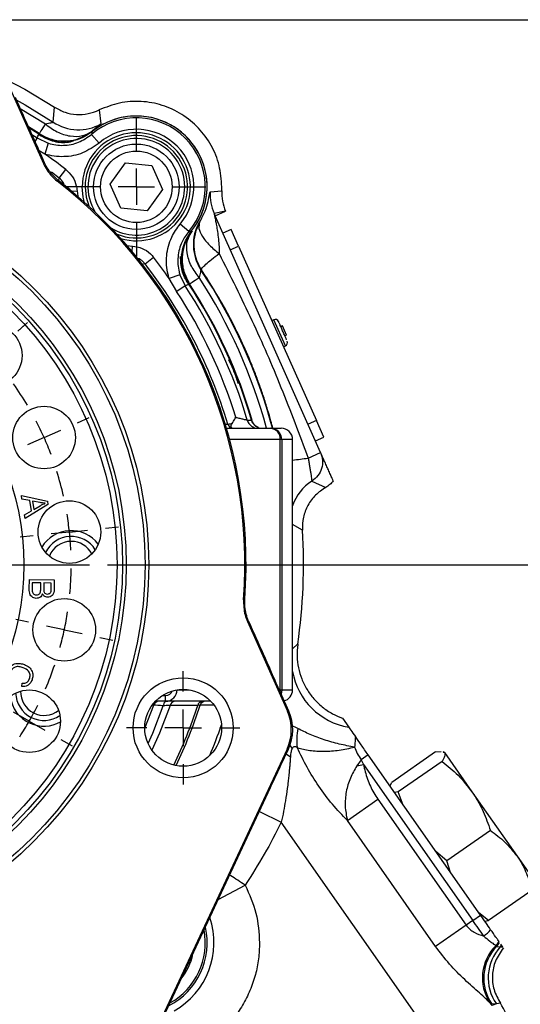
# Model space of a CAD drawing. Header units: inches. Extents: x 0.4 to 16.6, y 0.2 to 10.8.
# Tile 7 of 18: x 4.7 to 6.1, y 5.3 to 8. Entities that reach past the tile are written whole.
import ezdxf

# ---------------------------------------------------------------- set-up
doc = ezdxf.new("R2010")
doc.units = ezdxf.units.IN
doc.header["$MEASUREMENT"] = 0
doc.layers.add('SLD-0', color=7, linetype='Continuous', lineweight=25)
doc.styles.add('SLDTEXTSTYLE0', font='TXT', dxfattribs={"width": 0.75})
doc.dimstyles.new('SLDDIMSTYLE0', dxfattribs={"dimtxt": 0.145833, "dimasz": 0.13, "dimexe": 0, "dimexo": 0.0625, "dimgap": 0.036458, "dimtad": 0, "dimtih": 1, "dimtoh": 1, "dimdec": 1, "dimlfac": 2, "dimrnd": 1e-09, "dimzin": 12, "dimdsep": 46, "dimtxsty": 'SLDTEXTSTYLE0', "dimsah": 1, "dimcen": 0.09, "dimadec": 0, "dimazin": 3, "dimtfac": 1, "dimtdec": 1, "dimtofl": 0, "dimtmove": 0, "dimatfit": 3, "dimfxl": 0, "dimfrac": 2, "dimtolj": 1, "dimtzin": 12, "dimarcsym": 0})
doc.dimstyles.new('SLDDIMSTYLE1', dxfattribs={"dimtxt": 0.145833, "dimasz": 0.13, "dimexe": 0, "dimexo": 0.0625, "dimgap": 0.036458, "dimtad": 0, "dimtih": 1, "dimtoh": 1, "dimdec": 1, "dimlfac": 2, "dimrnd": 1e-09, "dimzin": 4, "dimdsep": 46, "dimtxsty": 'SLDTEXTSTYLE0', "dimsah": 1, "dimcen": 0.09, "dimadec": 0, "dimazin": 1, "dimtfac": 1, "dimtdec": 1, "dimtmove": 0, "dimatfit": 0, "dimfxl": 0, "dimfrac": 2, "dimtolj": 1, "dimtzin": 12, "dimarcsym": 0})

# ---------------------------------------------------------------- blocks, each defined once
blk = doc.blocks.new('_D')
at = {"layer": 'SLD-0', "color": 7}
for p, q in [((4.0799, 8.0255), (7.4722, 8.0255)), ((7.3472, 8.0255), (7.3472, 6.3613)), ((7.1856, 6.1), (7.1412, 6.1)), ((7.1412, 6.1), (7.1412, 5.8683)), ((7.5089, 6.1), (7.5532, 6.1)), ((7.5532, 6.1), (7.5532, 5.8683)), ((7.1412, 5.8683), (7.1856, 5.8683)), ((7.5532, 5.8683), (7.5089, 5.8683)), ((7.3472, 4.3571), (7.3472, 5.8388)), ((6.2698, 4.3571), (7.4722, 4.3571))]:
    blk.add_line(p, q, dxfattribs=at)
for points in [[(7.3472, 8.0255), (7.3272, 7.8955), (7.3672, 7.8955)], [(7.3472, 4.3571), (7.3672, 4.4871), (7.3272, 4.4871)]]:
    blk.add_solid(points, dxfattribs=at)
at = {"layer": 'SLD-0', "color": 7, "char_height": 0.14583, "attachment_point": 1, "style": 'SLDTEXTSTYLE0'}
for s, insert in [('7.3', (7.2126, 6.3176)), ('186', (7.1856, 6.0563))]:
    blk.add_mtext(s, dxfattribs=dict(at, insert=insert))
blk = doc.blocks.new('_D_3')
at = {"layer": 'SLD-0', "color": 7}
for p, q in [((4.9893, 6.528), (6.9159, 6.528)), ((6.7909, 6.528), (6.7909, 5.6245)), ((6.6292, 5.3632), (6.5849, 5.3632)), ((6.5849, 5.3632), (6.5849, 5.1315)), ((6.9525, 5.3632), (6.9968, 5.3632)), ((6.9968, 5.3632), (6.9968, 5.1315)), ((6.5849, 5.1315), (6.6292, 5.1315)), ((6.9968, 5.1315), (6.9525, 5.1315)), ((6.7909, 4.3571), (6.7909, 5.1019)), ((6.2698, 4.3571), (6.9159, 4.3571))]:
    blk.add_line(p, q, dxfattribs=at)
for points in [[(6.7909, 6.528), (6.7709, 6.398), (6.8109, 6.398)], [(6.7909, 4.3571), (6.8109, 4.4871), (6.7709, 4.4871)]]:
    blk.add_solid(points, dxfattribs=at)
at = {"layer": 'SLD-0', "color": 7, "char_height": 0.14583, "attachment_point": 1, "style": 'SLDTEXTSTYLE0'}
for s, insert in [('4.3', (6.6562, 5.5808)), ('110', (6.6292, 5.3195))]:
    blk.add_mtext(s, dxfattribs=dict(at, insert=insert))
blk = doc.blocks.new('_D_4')
at = {"layer": 'SLD-0', "color": 7}
for p, q in [((4.0299, 5.5686), (4.0299, 3.8371)), ((4.5142, 4.4219), (4.5142, 3.8371)), ((4.0299, 3.9621), (3.7799, 3.9621)), ((4.1485, 3.9621), (4.1041, 3.9621)), ((4.1041, 3.9621), (4.1041, 3.7304)), ((4.364, 3.9621), (4.4084, 3.9621)), ((4.4084, 3.9621), (4.4084, 3.7304)), ((4.5142, 3.9621), (4.7642, 3.9621)), ((4.1041, 3.7304), (4.1485, 3.7304)), ((4.4084, 3.7304), (4.364, 3.7304))]:
    blk.add_line(p, q, dxfattribs=at)
for points in [[(4.0299, 3.9621), (3.8999, 3.9821), (3.8999, 3.9421)], [(4.5142, 3.9621), (4.6442, 3.9421), (4.6442, 3.9821)]]:
    blk.add_solid(points, dxfattribs=at)
at = {"layer": 'SLD-0', "color": 7, "char_height": 0.14583, "attachment_point": 1, "style": 'SLDTEXTSTYLE0'}
for s, insert in [('1.0', (4.1216, 4.1796)), ('25', (4.1485, 3.9184))]:
    blk.add_mtext(s, dxfattribs=dict(at, insert=insert))
blk = doc.blocks.new('SW_CENTERMARKSYMBOL_0')
at = {"layer": 'SLD-0', "color": 0}
for p, q in [((0, 0.1), (0, 0.190625)), ((0, 0), (0, 0.05)), ((-0.1, 0), (-0.190625, 0)), ((0, 0), (-0.05, 0)), ((0, 0), (0, -0.05)), ((0, 0), (0.05, 0)), ((0.1, 0), (0.190625, 0)), ((0, -0.1), (0, -0.190625))]:
    blk.add_line(p, q, dxfattribs=at)
blk = doc.blocks.new('SW_CENTERMARKSYMBOL_8')
at = {"layer": 'SLD-0', "color": 0}
for p, q in [((0, 0.1), (0, 0.190625)), ((0, 0), (0, 0.05)), ((-0.1, 0), (-0.190625, 0)), ((0, 0), (-0.05, 0)), ((0, 0), (0, -0.05)), ((0, 0), (0.05, 0)), ((0.1, 0), (0.190625, 0)), ((0, -0.1), (0, -0.190625))]:
    blk.add_line(p, q, dxfattribs=at)
blk = doc.blocks.new('SW_CENTERMARKSYMBOL_17')
at = {"layer": 'SLD-0', "color": 0}
for p, q in [((0, 0.1), (0, 0.155475)), ((0, 0), (0, 0.05)), ((-0.1, 0), (-0.155475, 0)), ((0, 0), (-0.05, 0)), ((0, 0), (0, -0.05)), ((0, 0), (0.05, 0)), ((0.1, 0), (0.155475, 0)), ((0, -0.1), (0, -0.155475))]:
    blk.add_line(p, q, dxfattribs=at)
blk = doc.blocks.new('SW_CENTERMARKSYMBOL_18')
at = {"layer": 'SLD-0', "color": 0}
for p, q in [((0, 0.1), (0, 0.155475)), ((0, 0), (0, 0.05)), ((-0.1, 0), (-0.155475, 0)), ((0, 0), (-0.05, 0)), ((0, 0), (0, -0.05)), ((0, 0), (0.05, 0)), ((0.1, 0), (0.155475, 0)), ((0, -0.1), (0, -0.155475))]:
    blk.add_line(p, q, dxfattribs=at)
blk = doc.blocks.new('SW_CENTERMARKSYMBOL_24')
at = {"layer": 'SLD-0', "color": 0}
for p, q in [((0.3634, -0.1431), (0.3901, -0.1191)), ((0.3634, -0.1431), (0.3843, -0.1243)), ((0.5269, -0.3949), (0.5597, -0.3802)), ((0.4355, -0.4355), (0.4812, -0.4152)), ((0.4355, -0.4355), (0.3899, -0.4559)), ((0.5051, -0.6952), (0.4554, -0.7005)), ((0.5051, -0.6952), (0.5549, -0.69)), ((0.6046, -0.6848), (0.6403, -0.681)), ((0.4057, -0.7057), (0.3699, -0.7095)), ((-0.2495, -0.7851), (0.5598, -0.7851)), ((0.3932, -0.943), (0.3581, -0.9355)), ((0.4911, -0.9638), (0.4421, -0.9534)), ((0.4911, -0.9638), (0.54, -0.9741)), ((0.5889, -0.9845), (0.624, -0.992)), ((0.3947, -1.2148), (0.3514, -1.1898)), ((0.3947, -1.2148), (0.438, -1.2398)), ((0.4813, -1.2648), (0.5124, -1.2827))]:
    blk.add_line(p, q, dxfattribs=at)
for start, end in [(30.6671, 35.3329), (24, 27.3336), (20.6664, 24), (12.6671, 17.3329), (6, 9.3336), (2.6664, 6), (354.6671, 359.3329), (348, 351.3336), (344.6664, 348), (336.6671, 341.3329), (330, 333.3336), (326.6664, 330)]:
    blk.add_arc((-0.3495, -0.7851), 0.8594, start, end, dxfattribs=at)
blk = doc.blocks.new('SW_CENTERMARKSYMBOL_25')
at = {"layer": 'SLD-0', "color": 0}
for p, q in [((0, 0.1), (0, 0.190625)), ((0, 0), (0, 0.05)), ((-0.1, 0), (-0.190625, 0)), ((0, 0), (-0.05, 0)), ((0, 0), (0, -0.05)), ((0, 0), (0.05, 0)), ((0.1, 0), (0.190625, 0)), ((0, -0.1), (0, -0.190625))]:
    blk.add_line(p, q, dxfattribs=at)

msp = doc.modelspace()

# ---------------------------------------------------------------- linework, layer by layer
at = {"color": 7, "linetype": 'Continuous', "lineweight": 25}
for p, q in [((4.7032, 7.8772), (4.813, 7.6306)), ((4.8402, 7.7439), (4.8437, 7.7851)), ((4.9662, 7.7776), (4.971, 7.7391)), ((4.8008, 7.711), (4.7731, 7.7286)), ((4.8027, 7.7081), (4.8015, 7.7125)), ((4.9457, 7.7104), (4.9659, 7.6866)), ((4.7962, 7.7006), (4.8264, 7.6862)), ((4.8264, 7.6862), (4.8169, 7.6565)), ((4.9966, 7.574), (5.039, 7.6324)), ((5.039, 7.6324), (5.1108, 7.6249)), ((4.8565, 7.5905), (4.8747, 7.6139)), ((5.1108, 7.6249), (5.1402, 7.559)), ((4.8531, 7.585), (4.8425, 7.5943)), ((4.8531, 7.585), (4.8504, 7.5828)), ((5.0261, 7.5081), (4.9966, 7.574)), ((5.1402, 7.559), (5.0979, 7.5006)), ((5.2714, 7.5527), (5.3027, 7.5557)), ((5.3027, 7.5557), (5.303, 7.5666)), ((5.0979, 7.5006), (5.0261, 7.5081)), ((5.3134, 7.4991), (5.2819, 7.4933)), ((5.2819, 7.4933), (5.285, 7.4864)), ((5.285, 7.4864), (5.3134, 7.4991)), ((5.241, 7.4691), (5.2421, 7.4689)), ((5.5744, 6.8365), (5.285, 7.4864)), ((5.2123, 7.4437), (5.1885, 7.464)), ((5.3288, 7.4493), (5.306, 7.4392)), ((5.3492, 7.4037), (5.3288, 7.4493)), ((5.1927, 7.3797), (5.195, 7.388)), ((5.3263, 7.3935), (5.3492, 7.4037)), ((5.3492, 7.4037), (5.5627, 6.9241)), ((5.0924, 7.3546), (5.1158, 7.3728)), ((5.1927, 7.3667), (5.1923, 7.3678)), ((5.1926, 7.3691), (5.1926, 7.3716)), ((5.1927, 7.3667), (5.1926, 7.3691)), ((5.247, 7.3384), (5.2458, 7.3383)), ((5.1881, 7.3244), (5.1584, 7.3149)), ((5.1791, 7.2789), (5.1584, 7.3149)), ((5.1881, 7.3244), (5.2025, 7.2942)), ((5.2025, 7.2942), (5.1791, 7.2789)), ((5.2145, 7.2996), (5.21, 7.3008)), ((5.4455, 7.2014), (5.4403, 7.199)), ((5.4697, 7.1841), (5.4651, 7.182)), ((5.4809, 7.159), (5.4697, 7.1841)), ((5.4763, 7.1569), (5.4809, 7.159)), ((5.4723, 7.1271), (5.4776, 7.1294)), ((5.3847, 6.9255), (5.3848, 6.9255)), ((5.3161, 6.903), (5.4365, 6.903)), ((5.4365, 6.903), (5.4661, 6.903)), ((5.5627, 6.9241), (5.5399, 6.9139)), ((5.5831, 6.8784), (5.5627, 6.9241)), ((5.4635, 6.1843), (5.4635, 6.8718)), ((5.4678, 6.8718), (5.4635, 6.8718)), ((5.4678, 6.8718), (5.4678, 6.1843)), ((5.4973, 6.8718), (5.4678, 6.8718)), ((5.4973, 6.5896), (5.4973, 6.8718)), ((5.4974, 6.5896), (5.4974, 6.8718)), ((5.5602, 6.8682), (5.5831, 6.8784)), ((5.5401, 6.8212), (5.5744, 6.8365)), ((5.5503, 6.758), (5.5886, 6.7406)), ((4.7528, 6.7181), (4.8241, 6.7029)), ((4.7543, 6.7087), (4.7528, 6.7181)), ((4.7758, 6.7045), (4.7543, 6.7087)), ((4.8257, 6.6934), (4.7628, 6.6552)), ((4.7803, 6.6764), (4.7758, 6.7045)), ((4.7835, 6.7031), (4.7871, 6.6803)), ((4.8044, 6.6988), (4.7835, 6.7031)), ((4.7871, 6.6803), (4.8046, 6.6903)), ((4.8241, 6.7029), (4.8257, 6.6934)), ((4.7612, 6.6653), (4.7803, 6.6764)), ((4.7628, 6.6552), (4.7612, 6.6653)), ((5.4973, 6.5896), (5.4974, 6.5896)), ((4.7743, 6.4617), (4.7748, 6.4878)), ((4.7748, 6.4878), (4.8431, 6.4866)), ((4.7827, 6.4786), (4.7824, 6.4616)), ((4.8062, 6.4782), (4.7827, 6.4786)), ((4.8059, 6.4624), (4.8062, 6.4782)), ((4.8143, 6.478), (4.814, 6.4633)), ((4.8349, 6.4777), (4.8143, 6.478)), ((4.8347, 6.464), (4.8349, 6.4777)), ((4.8431, 6.4866), (4.8427, 6.4609)), ((5.4973, 6.1843), (5.4973, 6.4665)), ((5.4973, 6.4665), (5.4974, 6.4665)), ((5.4974, 6.1843), (5.4974, 6.4665)), ((4.8779, 6.435), (4.8811, 6.4346)), ((5.366, 6.4184), (5.3662, 6.4325)), ((5.3733, 6.3722), (5.4831, 6.1255)), ((5.5115, 6.3104), (5.5114, 6.3091)), ((4.8455, 6.2671), (4.8424, 6.2681)), ((4.7538, 6.1936), (4.755, 6.2026)), ((5.1486, 6.153), (5.1486, 6.1686)), ((5.4674, 6.1692), (5.4568, 6.1929)), ((5.4635, 6.1843), (5.4678, 6.1843)), ((5.4868, 6.1255), (5.4674, 6.1692)), ((5.4678, 6.1843), (5.4973, 6.1843)), ((5.1486, 6.153), (5.1207, 6.153)), ((5.2731, 6.153), (5.1486, 6.153)), ((5.4831, 6.1255), (5.4868, 6.1255)), ((5.6343, 6.1066), (5.6515, 6.0821)), ((5.4822, 6.0219), (5.0731, 5.1445)), ((5.4651, 5.9772), (5.4859, 6.0218)), ((5.4859, 6.0218), (5.4822, 6.0219)), ((5.7047, 6.006), (5.6854, 5.9925)), ((6.013, 5.5658), (5.7047, 6.006)), ((5.8895, 6.0137), (5.7696, 5.9298)), ((5.8895, 6.0137), (5.9055, 6.0155)), ((5.9106, 6.0135), (5.9145, 6.012)), ((5.9135, 6.0134), (5.9111, 6.0145)), ((5.9135, 6.0134), (5.9145, 6.012)), ((5.9145, 6.012), (5.9899, 5.9043)), ((5.6854, 5.9925), (5.6736, 5.9756)), ((5.6736, 5.9756), (5.6918, 5.9798)), ((5.6854, 5.9925), (5.6918, 5.9798)), ((5.6918, 5.9798), (5.992, 5.5511)), ((5.9076, 5.988), (5.7877, 5.904)), ((5.7648, 5.9202), (5.7696, 5.9298)), ((5.0756, 5.142), (5.4367, 5.9164)), ((5.7877, 5.904), (5.777, 5.9028)), ((5.8014, 5.868), (5.7877, 5.904)), ((5.9899, 5.9043), (6.1137, 5.7275)), ((5.6478, 5.8254), (5.7314, 5.884)), ((5.7314, 5.884), (5.9735, 5.5382)), ((5.893, 5.2117), (5.4664, 5.8209)), ((5.8899, 5.4796), (5.6478, 5.8254)), ((6.0404, 5.7983), (5.9205, 5.7143)), ((5.9205, 5.7143), (5.891, 5.74)), ((5.9313, 5.6825), (5.9205, 5.7143)), ((6.1137, 5.7275), (6.163, 5.6571)), ((6.1551, 5.6344), (6.0352, 5.5505)), ((5.992, 5.5511), (5.9735, 5.5382)), ((5.992, 5.5511), (6.013, 5.5658)), ((6.0352, 5.5505), (6.0087, 5.5719)), ((6.0246, 5.5492), (6.0352, 5.5505)), ((5.9735, 5.5382), (5.8899, 5.4796)), ((6.0551, 5.4814), (6.0575, 5.4795)), ((6.0575, 5.4795), (6.0676, 5.4783)), ((6.0676, 5.4783), (6.0748, 5.4774)), ((6.0712, 5.4826), (6.069, 5.4858)), ((6.0748, 5.4774), (6.0712, 5.4826)), ((6.0392, 5.325), (6.0444, 5.3177)), ((6.0448, 5.3208), (6.0392, 5.325)), ((6.0569, 5.3217), (6.0444, 5.3177)), ((6.0569, 5.3217), (6.0448, 5.3208)), ((6.068, 5.3233), (6.0569, 5.3217))]:
    msp.add_line(p, q, dxfattribs=at)
at = {"color": 8, "linetype": 'Continuous', "lineweight": 25}
for p, q in [((4.7495, 7.7814), (4.8188, 7.7391)), ((4.8015, 7.7125), (4.7719, 7.7313)), ((4.8007, 7.711), (4.7731, 7.7286)), ((4.7813, 7.7101), (4.7962, 7.7006)), ((4.7962, 7.7006), (4.7898, 7.6909)), ((4.8169, 7.6565), (4.8012, 7.6655)), ((4.8565, 7.5905), (4.8351, 7.6068)), ((4.8554, 7.583), (4.8565, 7.5905)), ((4.8907, 7.5546), (4.9055, 7.5556)), ((4.9055, 7.5556), (4.9073, 7.5405)), ((5.0424, 7.4054), (5.0575, 7.4036)), ((5.0565, 7.3888), (5.0575, 7.4036)), ((5.0924, 7.3546), (5.0827, 7.3531)), ((5.4776, 7.1294), (5.4455, 7.2014)), ((5.3112, 6.9142), (5.3195, 6.9142)), ((5.4635, 6.8718), (5.3248, 6.8718)), ((5.4973, 6.8718), (5.4974, 6.8718)), ((5.5244, 6.6233), (5.4974, 6.639)), ((5.4974, 6.2967), (5.5115, 6.3104)), ((5.1397, 6.1686), (5.1486, 6.1686)), ((5.1806, 6.1843), (5.2132, 6.1843)), ((5.4606, 6.1843), (5.4635, 6.1843)), ((5.4635, 6.1843), (5.4632, 6.1796)), ((5.4973, 6.1843), (5.4974, 6.1843)), ((5.0914, 6.0794), (5.116, 6.1426)), ((5.2798, 6.1419), (5.2434, 6.1421)), ((5.5117, 6.0781), (5.4948, 6.0868)), ((5.4796, 6.0083), (5.4913, 6.0001)), ((5.4899, 6.0314), (5.4964, 6.0236)), ((5.4061, 5.8506), (5.4664, 5.8209)), ((5.2931, 5.6084), (5.3673, 5.6477))]:
    msp.add_line(p, q, dxfattribs=at)
at = {"color": 7, "linetype": 'Continuous', "lineweight": 25, "flags": 128}
for points in [[(4.7146, 7.8598), (4.7619, 7.8344), (4.8437, 7.7851)], [(4.813, 7.6306), (4.814, 7.6314), (4.8157, 7.6328)], [(4.9278, 7.5665), (4.9307, 7.5382), (4.938, 7.5139)], [(5.3731, 6.9254), (5.3779, 6.9254), (5.3847, 6.9255)], [(5.3628, 6.432), (5.3659, 6.4325), (5.3662, 6.4325)], [(5.3767, 6.3728), (5.3746, 6.3724), (5.3733, 6.3722)], [(5.151, 6.153), (5.1494, 6.1528), (5.148, 6.1521), (5.1466, 6.151), (5.1453, 6.1495), (5.1443, 6.1476), (5.1434, 6.1454), (5.1427, 6.143), (5.1423, 6.1404)]]:
    msp.add_lwpolyline(points, dxfattribs=at)
at = {"color": 8, "linetype": 'Continuous', "lineweight": 25, "flags": 128}
for points in [[(4.7387, 7.8057), (4.7635, 7.7916), (4.8402, 7.7439)], [(4.9263, 7.5237), (4.9228, 7.5376), (4.92, 7.5665)], [(5.4678, 6.1843), (5.4672, 6.1782), (5.4657, 6.1732)], [(5.1006, 6.037), (5.1132, 6.0652), (5.1423, 6.1404)], [(5.1612, 6.1418), (5.132, 6.0651), (5.1113, 6.0185)], [(5.116, 6.1426), (5.1135, 6.1426), (5.1124, 6.1426)]]:
    msp.add_lwpolyline(points, dxfattribs=at)
at = {"color": 7, "linetype": 'Continuous', "lineweight": 25}
for centre, radius in [((5.0684, 7.5665), 0.1173), ((5.0684, 7.5665), 0.0982), ((4.0299, 6.528), 1.0725), ((4.0299, 6.528), 1.0625), ((4.0299, 6.528), 1.0105), ((4.0299, 6.528), 1.0005), ((4.0299, 6.528), 0.9855), ((4.0299, 6.528), 0.7296), ((4.6686, 7.103), 0.0859), ((4.815, 6.8776), 0.0859), ((4.8846, 6.6178), 0.0859), ((4.8705, 6.3493), 0.0859), ((5.1969, 6.0801), 0.1375), ((4.7742, 6.0983), 0.0859), ((5.1969, 6.0801), 0.1055), ((4.6146, 5.2148), 0.1375)]:
    msp.add_circle(centre, radius, dxfattribs=at)
for centre, radius, start, end in [((4.9095, 7.848), 0.125, 236.3445, 299.4476), ((5.0685, 7.5666), 0.1891, 319.4979, 130.5021), ((5.0685, 7.5666), 0.1942, 90, 128.7347), ((5.0685, 7.5666), 0.1942, 321.2653, 128.7347), ((5.0685, 7.5666), 0.1942, 321.2653, 90), ((5.0685, 7.5666), 0.1579, 319.4979, 130.5021), ((5.0684, 7.5665), 0.1406, 248.0441, 180), ((4.0299, 6.528), 1.3758, 52.1172, 55.1115), ((4.0299, 6.528), 1.3363, 355.8789, 52.1211), ((4.0299, 6.528), 1.3397, 355.9122, 52.0878), ((5.3961, 7.5442), 0.125, 176.0971, 203.9901), ((5.3499, 7.4076), 0.125, 150.5524, 213.6555), ((4.0299, 6.528), 1.3758, 34.8885, 37.8828), ((4.0299, 6.528), 1.3461, 16.6719, 37.8828), ((4.0299, 6.528), 1.3727, 17.1729, 33.1634), ((4.0299, 6.528), 1.4007, 16.4824, 33.1634), ((4.0299, 6.528), 1.412, 16.35, 33.0877), ((5.4496, 7.1922), 0.01, 24, 114), ((5.4735, 7.1386), 0.01, 294, 24), ((5.403, 6.9342), 0.0312, 196.324, 269.9451), ((5.4147, 6.9342), 0.0312, 196.1931, 269.945), ((5.3344, 6.9185), 0.0155, 196.0868, 259.6775), ((5.4342, 6.8738), 0.0293, 356.0742, 85.4441), ((5.4365, 6.8718), 0.0312, 359.9756, 89.9756), ((5.4661, 6.8718), 0.0313, 0, 90), ((5.4661, 6.8718), 0.0312, 359.9756, 89.9756), ((4.8893, 6.528), 0.0938, 37.2621, 148.7379), ((4.8893, 6.528), 0.0781, 31.9798, 154.0202), ((4.0299, 6.528), 1.4975, 351.6439, 3.6483), ((4.8893, 6.528), 0.0643, 90, 158.2773), ((4.8893, 6.528), 0.0643, 27.7227, 90), ((4.815, 6.1785), 0.0781, 181.9798, 304.0202), ((4.815, 6.1785), 0.0643, 177.7227, 308.2773), ((5.4661, 6.1843), 0.0313, 284.7966, 0), ((4.815, 6.1785), 0.0938, 187.2621, 246), ((5.1307, 6.1374), 0.0156, 90.0512, 160.6355), ((5.1748, 6.1392), 0.0138, 93.2407, 169.2857), ((5.2506, 6.1391), 0.0139, 93.2897, 170.1069), ((5.2582, 6.1376), 0.0155, 90.2212, 163.0263), ((4.815, 6.1785), 0.0938, 246, 298.7379), ((5.6608, 6.0479), 0.1522, 168.5457, 188.378), ((5.0685, 5.4894), 0.1942, 297.1432, 12.8568), ((5.9604, 5.5947), 0.1063, 305.5403, 319.4179), ((6.0094, 5.5267), 0.0643, 315.2616, 328.2022), ((6.1424, 5.3936), 0.1239, 134.8327, 213.5914), ((6.1473, 5.3925), 0.1251, 135.9139, 214.935), ((6.1595, 5.3933), 0.1251, 137.2144, 214.9344), ((6.0126, 5.523), 0.0625, 315.8623, 328.3957), ((6.0218, 5.5208), 0.0625, 317.1627, 322.2762)]:
    msp.add_arc(centre, radius, start, end, dxfattribs=at)
at = {"color": 8, "linetype": 'Continuous', "lineweight": 25}
for centre, radius, start, end in [((5.0684, 7.5665), 0.1484, 253.2177, 180), ((5.0684, 7.5665), 0.1328, 360, 211.7947), ((5.0684, 7.5665), 0.1328, 238.2053, 360), ((4.0299, 6.528), 1.4611, 14.8715, 33.6814), ((4.0299, 6.528), 1.4453, 15.0381, 33.0786), ((4.0299, 6.528), 1.4136, 16.3005, 33.0786), ((5.4271, 7.5218), 0.7096, 275.6804, 279.1568), ((5.6165, 6.6519), 0.1251, 121.954, 162.2998), ((5.6822, 6.2672), 0.1877, 189.9356, 260.5716), ((5.4661, 6.1842), 0.0312, 284.8355, 0.02), ((4.0299, 6.528), 1.2673, 334.2624, 342.2437), ((4.0299, 6.528), 1.2734, 334.3282, 342.3574), ((4.0299, 6.528), 1.3461, 337.0831, 340.9169), ((5.0685, 5.4894), 0.2131, 299.0258, 19.0029), ((5.0685, 5.4894), 0.1891, 299.1631, 10.8369), ((5.0685, 5.4894), 0.1579, 321.1783, 348.8217)]:
    msp.add_arc(centre, radius, start, end, dxfattribs=at)
at = {"color": 7, "linetype": 'Continuous', "lineweight": 25}
for centre, major_axis, ratio, start_param, end_param in [((4.7241, 7.8411), (-0.7057, 1.5849), 0.000604, 1.588461, 1.702336), ((5.4702, 6.1653), (-0.7056, 1.5849), 0.000604, 1.439256, 1.553132), ((5.1486, 6.1843), (0.0316, 0), 0.989063, 4.712389, 6.283185), ((5.3689, 6.0747), (-0.125, 0.0011), 0.999816, 2.714056, 3.569129), ((5.3726, 6.0746), (0.125, -0.0011), 0.999904, 5.855649, 6.710722)]:
    msp.add_ellipse(centre, major_axis=major_axis, ratio=ratio, start_param=start_param, end_param=end_param, dxfattribs=at)
at = {"color": 8, "linetype": 'Continuous', "lineweight": 25}
msp.add_ellipse((5.1486, 6.1843), major_axis=(0.0181, 0), ratio=0.861934, start_param=4.712389, end_param=6.07231, dxfattribs=at)
at = {"color": 7, "linetype": 'Continuous', "lineweight": 25}
for points in [[(5.303, 7.5666), (5.3015, 7.5863), (5.2986, 7.6259), (5.2757, 7.6814), (5.2406, 7.7296), (5.1943, 7.7674), (5.1401, 7.7926), (5.0814, 7.8031), (5.0214, 7.7995), (4.9846, 7.7849), (4.9662, 7.7776)], [(4.8188, 7.7391), (4.8139, 7.7316), (4.8042, 7.7167), (4.8024, 7.7139), (4.8015, 7.7125)], [(5.2145, 7.2996), (5.2158, 7.3005), (5.2186, 7.3023), (5.2335, 7.312), (5.241, 7.3168)], [(5.5744, 6.8365), (5.5767, 6.8293), (5.5813, 6.8151), (5.5781, 6.7924), (5.5681, 6.7719), (5.5562, 6.7626), (5.5503, 6.758)], [(5.4664, 5.8209), (5.4512, 5.7912), (5.4209, 5.732), (5.3852, 5.6758), (5.3673, 5.6477)], [(5.3673, 5.6477), (5.3787, 5.6225), (5.4015, 5.5722), (5.4049, 5.517), (5.4066, 5.4894)]]:
    msp.add_open_spline(points, degree=3, dxfattribs=at)
for points, knots in [([(4.8437, 7.7851), (4.8531, 7.78), (4.8719, 7.7697), (4.9039, 7.7641), (4.9363, 7.7657), (4.9562, 7.7736), (4.9662, 7.7776)], [0, 0, 0, 0, 0.2497749, 0.5001063, 0.7504511, 1, 1, 1, 1]), ([(4.8188, 7.7391), (4.8242, 7.7404), (4.8324, 7.7423), (4.8393, 7.7433), (4.8399, 7.7437), (4.8402, 7.7439)], [0, 0, 0, 0, 0.497936, 0.748079, 1, 1, 1, 1]), ([(4.8188, 7.7391), (4.8292, 7.7312), (4.8508, 7.7152), (4.8868, 7.7042), (4.9212, 7.7044), (4.9388, 7.7144), (4.9473, 7.7194)], [0, 0, 0, 0, 0.243136, 0.5, 0.756864, 1, 1, 1, 1]), ([(4.971, 7.7391), (4.97, 7.738), (4.9681, 7.7359), (4.9542, 7.7249), (4.9473, 7.7194)], [0, 0, 0, 0, 0.500346, 1, 1, 1, 1]), ([(4.7962, 7.7006), (4.7968, 7.7021), (4.7983, 7.7056), (4.7999, 7.7091), (4.8007, 7.711)], [0, 0, 0, 0, 0.450353, 1, 1, 1, 1]), ([(4.888, 7.6923), (4.8856, 7.6919), (4.8695, 7.6898), (4.8382, 7.6915), (4.8132, 7.7045), (4.8007, 7.711)], [0, 0, 0, 0, 0.07803, 0.53902, 1, 1, 1, 1]), ([(4.8015, 7.7125), (4.8127, 7.7066), (4.8358, 7.6943), (4.8726, 7.6909), (4.9119, 7.6969), (4.934, 7.7109), (4.9473, 7.7194)], [0, 0, 0, 0, 0.243881, 0.500124, 0.699654, 1, 1, 1, 1]), ([(4.8264, 7.6862), (4.8265, 7.6862), (4.8399, 7.6819), (4.8683, 7.6781), (4.9108, 7.686), (4.9341, 7.7023), (4.9457, 7.7104)], [0, 0, 0, 0, 0.003267, 0.334916, 0.667383, 1, 1, 1, 1]), ([(4.9472, 7.7178), (4.9354, 7.7098), (4.9187, 7.6987), (4.8994, 7.694), (4.8939, 7.6927)], [0, 0, 0, 0, 0.71275, 1, 1, 1, 1]), ([(4.947, 7.718), (4.9352, 7.7101), (4.919, 7.6993), (4.9003, 7.6946), (4.8952, 7.6933)], [0, 0, 0, 0, 0.729749, 1, 1, 1, 1]), ([(4.947, 7.718), (4.9467, 7.7166), (4.9462, 7.714), (4.9458, 7.7115), (4.9457, 7.7104)], [0, 0, 0, 0, 0.576727, 1, 1, 1, 1]), ([(4.8955, 7.6916), (4.8895, 7.6901), (4.8708, 7.6853), (4.8375, 7.6899), (4.8143, 7.702), (4.8027, 7.7081)], [0, 0, 0, 0, 0.191777, 0.594962, 1, 1, 1, 1]), ([(4.9659, 7.6866), (4.9514, 7.6765), (4.9224, 7.6563), (4.8693, 7.6464), (4.8338, 7.6511), (4.817, 7.6565), (4.8169, 7.6565)], [0, 0, 0, 0, 0.332453, 0.664935, 0.996731, 1, 1, 1, 1]), ([(4.8952, 7.6933), (4.8952, 7.6933), (4.8927, 7.6928), (4.8903, 7.6925), (4.888, 7.6923)], [0, 0, 0, 0, 0.020091, 1, 1, 1, 1]), ([(4.813, 7.6306), (4.8198, 7.6182), (4.8298, 7.6001), (4.8455, 7.5869), (4.8504, 7.5828)], [0, 0, 0, 0, 0.686569, 1, 1, 1, 1]), ([(4.8425, 7.5943), (4.8333, 7.6049), (4.823, 7.6169), (4.8165, 7.6311), (4.8157, 7.6328)], [0, 0, 0, 0, 0.886864, 1, 1, 1, 1]), ([(4.8747, 7.6139), (4.8813, 7.6077), (4.8943, 7.5952), (4.9034, 7.5737), (4.905, 7.5602), (4.9055, 7.5556)], [0, 0, 0, 0, 0.397023, 0.793893, 1, 1, 1, 1]), ([(5.2421, 7.4689), (5.2476, 7.4796), (5.2586, 7.5008), (5.266, 7.5269), (5.2699, 7.5478), (5.2709, 7.5511), (5.2714, 7.5527)], [0, 0, 0, 0, 0.250221, 0.499617, 0.749828, 1, 1, 1, 1]), ([(5.3027, 7.5557), (5.3029, 7.546), (5.3031, 7.5265), (5.31, 7.5083), (5.3134, 7.4991)], [0, 0, 0, 0, 0.498332, 1, 1, 1, 1]), ([(5.2819, 7.4933), (5.2819, 7.4933), (5.2819, 7.4931), (5.2822, 7.4914), (5.2827, 7.4889), (5.2839, 7.4829), (5.2859, 7.4732), (5.2886, 7.4591), (5.2914, 7.4424), (5.2939, 7.423), (5.2956, 7.4027), (5.2957, 7.3895), (5.2957, 7.383)], [0, 0, 0, 0, 0.026041, 0.054674, 0.087614, 0.126006, 0.251224, 0.358574, 0.501003, 0.680493, 0.843924, 1, 1, 1, 1]), ([(5.2421, 7.4689), (5.2373, 7.4586), (5.2277, 7.4377), (5.2247, 7.4028), (5.2303, 7.3684), (5.2415, 7.3483), (5.247, 7.3384)], [0, 0, 0, 0, 0.247693, 0.4998393, 0.7540829, 1, 1, 1, 1]), ([(5.2421, 7.4689), (5.2408, 7.4637), (5.2381, 7.4529), (5.2481, 7.4306), (5.2673, 7.4063), (5.2864, 7.3907), (5.2957, 7.383)], [0, 0, 0, 0, 0.243758, 0.5, 0.756242, 1, 1, 1, 1]), ([(5.1584, 7.3149), (5.1574, 7.3183), (5.1515, 7.3385), (5.149, 7.3776), (5.1614, 7.4265), (5.1801, 7.4524), (5.1885, 7.464)], [0, 0, 0, 0, 0.067291, 0.398, 0.728909, 1, 1, 1, 1]), ([(5.2123, 7.4437), (5.2055, 7.4344), (5.1905, 7.4137), (5.1806, 7.3746), (5.1825, 7.3433), (5.1873, 7.3272), (5.1881, 7.3244)], [0, 0, 0, 0, 0.271237, 0.602164, 0.932744, 1, 1, 1, 1]), ([(5.1923, 7.3678), (5.1925, 7.3712), (5.193, 7.385), (5.1988, 7.4127), (5.2122, 7.4332), (5.22, 7.4451)], [0, 0, 0, 0, 0.125551, 0.495144, 1, 1, 1, 1]), ([(5.2213, 7.4454), (5.2129, 7.4321), (5.1988, 7.4099), (5.1928, 7.3707), (5.1962, 7.3338), (5.2085, 7.3108), (5.2145, 7.2996)], [0, 0, 0, 0, 0.30035, 0.499876, 0.756119, 1, 1, 1, 1]), ([(5.241, 7.3168), (5.2332, 7.3273), (5.2171, 7.3489), (5.2061, 7.3849), (5.2063, 7.4193), (5.2164, 7.4369), (5.2213, 7.4454)], [0, 0, 0, 0, 0.243136, 0.5, 0.756864, 1, 1, 1, 1]), ([(5.2123, 7.4437), (5.2134, 7.4439), (5.2159, 7.4443), (5.2185, 7.4448), (5.22, 7.4451)], [0, 0, 0, 0, 0.423273, 1, 1, 1, 1]), ([(5.0575, 7.4036), (5.0665, 7.4021), (5.0846, 7.3991), (5.1042, 7.3863), (5.113, 7.3761), (5.1158, 7.3728)], [0, 0, 0, 0, 0.403564, 0.807281, 1, 1, 1, 1]), ([(5.21, 7.3008), (5.2037, 7.3124), (5.191, 7.3356), (5.1902, 7.362), (5.1897, 7.3752)], [0, 0, 0, 0, 0.499936, 1, 1, 1, 1]), ([(5.1926, 7.3691), (5.1926, 7.3688), (5.1925, 7.3684), (5.1924, 7.3679), (5.1924, 7.3678), (5.1923, 7.3678)], [0, 0, 0, 0, 0.615731, 0.960281, 1, 1, 1, 1]), ([(5.2129, 7.2988), (5.2064, 7.3113), (5.1974, 7.3284), (5.1932, 7.3521), (5.1929, 7.362), (5.1927, 7.3667)], [0, 0, 0, 0, 0.584451, 0.802874, 1, 1, 1, 1]), ([(5.247, 7.3384), (5.2473, 7.3398), (5.248, 7.3428), (5.2581, 7.3529), (5.2738, 7.3664), (5.2885, 7.3776), (5.2957, 7.383)], [0, 0, 0, 0, 0.245667, 0.5, 0.754333, 1, 1, 1, 1]), ([(5.2957, 7.383), (5.3262, 7.322), (5.3865, 7.2012), (5.4682, 7.0136), (5.5158, 6.8862), (5.5401, 6.8212)], [0, 0, 0, 0, 0.3339052, 0.6605872, 1, 1, 1, 1]), ([(5.2458, 7.3383), (5.2456, 7.338), (5.2452, 7.3374), (5.2442, 7.3306), (5.2423, 7.3223), (5.241, 7.3168)], [0, 0, 0, 0, 0.249706, 0.501477, 1, 1, 1, 1]), ([(5.2129, 7.2988), (5.211, 7.298), (5.2076, 7.2964), (5.2041, 7.2949), (5.2025, 7.2942)], [0, 0, 0, 0, 0.549647, 1, 1, 1, 1]), ([(5.481, 7.1463), (5.4801, 7.1484), (5.4787, 7.1515), (5.476, 7.1575), (5.4737, 7.1627), (5.4713, 7.1681), (5.4682, 7.1751), (5.4645, 7.1834), (5.4616, 7.1899), (5.4599, 7.1937), (5.4591, 7.1956), (5.4587, 7.1964), (5.4588, 7.1962), (5.4588, 7.1962)], [0, 0, 0, 0, 0.144034, 0.222332, 0.300768, 0.379067, 0.457503, 0.601537, 0.745571, 0.823869, 0.902305, 0.980604, 1, 1, 1, 1]), ([(5.3483, 7.0262), (5.3446, 7.0375), (5.3374, 7.0597), (5.3271, 7.0805), (5.3221, 7.0907)], [0, 0, 0, 0, 0.510248, 1, 1, 1, 1]), ([(5.3315, 6.916), (5.3339, 6.9201), (5.3371, 6.9256), (5.3405, 6.9316), (5.3414, 6.9333), (5.3415, 6.9333)], [0, 0, 0, 0, 0.730944, 0.992246, 1, 1, 1, 1]), ([(5.3415, 6.9333), (5.3424, 6.9331), (5.3472, 6.9318), (5.3554, 6.9298), (5.3645, 6.9275), (5.3711, 6.9259), (5.3724, 6.9256), (5.3731, 6.9254)], [0, 0, 0, 0, 0.062631, 0.318116, 0.556054, 0.780978, 1, 1, 1, 1]), ([(5.3989, 6.9075), (5.3961, 6.9095), (5.3904, 6.9136), (5.3864, 6.9206), (5.385, 6.9247), (5.3848, 6.9255)], [0, 0, 0, 0, 0.441325, 0.898476, 1, 1, 1, 1]), ([(5.3195, 6.9142), (5.3201, 6.9143), (5.3215, 6.9145), (5.3261, 6.9152), (5.3301, 6.9158), (5.3315, 6.916)], [0, 0, 0, 0, 0.342073, 0.78066, 1, 1, 1, 1]), ([(5.3316, 6.9032), (5.3306, 6.9037), (5.3286, 6.9045), (5.3283, 6.908), (5.3294, 6.9122), (5.3309, 6.915), (5.3315, 6.916)], [0, 0, 0, 0, 0.295655, 0.579466, 0.848349, 1, 1, 1, 1]), ([(5.4037, 6.9053), (5.4028, 6.9055), (5.401, 6.906), (5.3996, 6.907), (5.3989, 6.9075)], [0, 0, 0, 0, 0.497172, 1, 1, 1, 1]), ([(5.5401, 6.8212), (5.5408, 6.8174), (5.5423, 6.8096), (5.5443, 6.7978), (5.546, 6.7869), (5.5474, 6.7771), (5.5485, 6.7691), (5.5493, 6.763), (5.5499, 6.759), (5.5502, 6.7583), (5.5503, 6.758)], [0, 0, 0, 0, 0.122518, 0.250162, 0.383182, 0.50013, 0.630923, 0.750209, 0.875321, 1, 1, 1, 1]), ([(5.609, 6.7586), (5.6081, 6.7606), (5.6064, 6.7644), (5.6038, 6.7703), (5.6012, 6.7762), (5.5985, 6.7821), (5.5959, 6.7882), (5.5932, 6.7942), (5.5904, 6.8003), (5.5876, 6.8066), (5.5848, 6.8131), (5.5822, 6.8189), (5.58, 6.8238), (5.5782, 6.8279), (5.5767, 6.8312), (5.5755, 6.834), (5.5749, 6.8353), (5.5746, 6.836), (5.5744, 6.8363), (5.5744, 6.8365)], [0, 0, 0, 0, 0.1288933, 0.2475797, 0.3560596, 0.4608365, 0.5613974, 0.6510692, 0.729854, 0.8124305, 0.8797571, 0.9318492, 0.9607868, 0.9816138, 0.9944274, 0.9979621, 0.9991116, 0.9995759, 1, 1, 1, 1]), ([(5.5886, 6.7406), (5.5788, 6.7341), (5.5592, 6.721), (5.5382, 6.692), (5.525, 6.6588), (5.5246, 6.6351), (5.5244, 6.6233)], [0, 0, 0, 0, 0.249524, 0.499354, 0.74934, 1, 1, 1, 1]), ([(5.609, 6.7586), (5.6061, 6.7551), (5.6003, 6.7479), (5.5925, 6.743), (5.5886, 6.7406)], [0, 0, 0, 0, 0.499969, 1, 1, 1, 1]), ([(4.8178, 6.6972), (4.8153, 6.6974), (4.8108, 6.6977), (4.8063, 6.6985), (4.8044, 6.6988)], [0, 0, 0, 0, 0.55997, 1, 1, 1, 1]), ([(4.8046, 6.6903), (4.807, 6.6916), (4.8114, 6.6941), (4.8158, 6.6963), (4.8178, 6.6972)], [0, 0, 0, 0, 0.56001, 1, 1, 1, 1]), ([(5.4973, 6.4665), (5.4973, 6.4873), (5.4973, 6.5283), (5.4973, 6.5694), (5.4973, 6.5896)], [0, 0, 0, 0, 0.507779, 1, 1, 1, 1]), ([(4.7937, 6.4358), (4.7914, 6.436), (4.7869, 6.4366), (4.7807, 6.4401), (4.7746, 6.4483), (4.7744, 6.4562), (4.7743, 6.4617)], [0, 0, 0, 0, 0.187123, 0.374293, 0.560768, 1, 1, 1, 1]), ([(4.7824, 6.4616), (4.7824, 6.4604), (4.7823, 6.4583), (4.7825, 6.4563), (4.7826, 6.4554)], [0, 0, 0, 0, 0.560116, 1, 1, 1, 1]), ([(4.7826, 6.4554), (4.7829, 6.4538), (4.7836, 6.4508), (4.7865, 6.4473), (4.7902, 6.4455), (4.7926, 6.4453), (4.7939, 6.4452)], [0, 0, 0, 0, 0.280492, 0.559269, 0.779538, 1, 1, 1, 1]), ([(4.8105, 6.4484), (4.8097, 6.4464), (4.8082, 6.4424), (4.8038, 6.4383), (4.7987, 6.436), (4.7954, 6.4359), (4.7937, 6.4358)], [0, 0, 0, 0, 0.280188, 0.55955, 0.779677, 1, 1, 1, 1]), ([(4.7939, 6.4452), (4.7959, 6.4454), (4.7989, 6.4457), (4.8022, 6.4481), (4.8057, 6.453), (4.8058, 6.4582), (4.8059, 6.4624)], [0, 0, 0, 0, 0.2492605, 0.3748629, 0.5005063, 1, 1, 1, 1]), ([(4.8248, 6.4386), (4.8231, 6.4388), (4.8197, 6.4392), (4.8142, 6.4423), (4.8119, 6.4461), (4.8105, 6.4484)], [0, 0, 0, 0, 0.280535, 0.561106, 1, 1, 1, 1]), ([(4.814, 6.4633), (4.814, 6.4616), (4.8139, 6.4587), (4.8144, 6.4559), (4.8146, 6.4546)], [0, 0, 0, 0, 0.560338, 1, 1, 1, 1]), ([(4.8146, 6.4546), (4.815, 6.4535), (4.8158, 6.4512), (4.819, 6.4481), (4.822, 6.4477), (4.8239, 6.4475)], [0, 0, 0, 0, 0.281336, 0.561648, 1, 1, 1, 1]), ([(4.8239, 6.4475), (4.8258, 6.4477), (4.8287, 6.448), (4.8318, 6.4503), (4.8349, 6.4552), (4.8348, 6.4601), (4.8347, 6.464)], [0, 0, 0, 0, 0.248946, 0.374298, 0.499577, 1, 1, 1, 1]), ([(4.8427, 6.4609), (4.8426, 6.4579), (4.8423, 6.4519), (4.8385, 6.4441), (4.8319, 6.4394), (4.8272, 6.4389), (4.8248, 6.4386)], [0, 0, 0, 0, 0.2812358, 0.5601574, 0.7801851, 1, 1, 1, 1]), ([(5.3628, 6.432), (5.363, 6.4178), (5.3633, 6.3971), (5.3709, 6.3781), (5.3733, 6.3722)], [0, 0, 0, 0, 0.686569, 1, 1, 1, 1]), ([(5.3767, 6.3728), (5.376, 6.3744), (5.3698, 6.3888), (5.3678, 6.4045), (5.366, 6.4184)], [0, 0, 0, 0, 0.113136, 1, 1, 1, 1]), ([(5.5114, 6.3091), (5.5104, 6.2982), (5.5085, 6.2769), (5.5126, 6.2449), (5.5216, 6.2143), (5.536, 6.1854), (5.5549, 6.1594), (5.5787, 6.1367), (5.6052, 6.1185), (5.6251, 6.1104), (5.6343, 6.1066)], [0, 0, 0, 0, 0.1276377, 0.2500041, 0.3754641, 0.5000025, 0.6257802, 0.7500098, 0.8839197, 1, 1, 1, 1]), ([(4.7163, 6.2368), (4.7185, 6.2415), (4.7229, 6.2508), (4.7365, 6.2573), (4.7496, 6.2574), (4.7573, 6.2551), (4.7611, 6.2539)], [0, 0, 0, 0, 0.2799939, 0.5581218, 0.7789331, 1, 1, 1, 1]), ([(4.7578, 6.2452), (4.7542, 6.2464), (4.7471, 6.2487), (4.7363, 6.2483), (4.7279, 6.2427), (4.7252, 6.2374), (4.7238, 6.2348)], [0, 0, 0, 0, 0.281213, 0.560499, 0.78001, 1, 1, 1, 1]), ([(4.7611, 6.2539), (4.7656, 6.2518), (4.7746, 6.2475), (4.7831, 6.2358), (4.7851, 6.2228), (4.783, 6.2153), (4.7819, 6.2115)], [0, 0, 0, 0, 0.280449, 0.559492, 0.779579, 1, 1, 1, 1]), ([(4.7748, 6.2145), (4.7758, 6.2181), (4.7778, 6.2254), (4.772, 6.2384), (4.7632, 6.2427), (4.7578, 6.2452)], [0, 0, 0, 0, 0.280334, 0.559579, 1, 1, 1, 1]), ([(4.7819, 6.2115), (4.7805, 6.2085), (4.7776, 6.2023), (4.7701, 6.1963), (4.7618, 6.1934), (4.7565, 6.1935), (4.7538, 6.1936)], [0, 0, 0, 0, 0.280104, 0.559452, 0.779586, 1, 1, 1, 1]), ([(4.755, 6.2026), (4.7574, 6.2026), (4.762, 6.2025), (4.7683, 6.2051), (4.7725, 6.2094), (4.774, 6.2128), (4.7748, 6.2145)], [0, 0, 0, 0, 0.280462, 0.55954, 0.779576, 1, 1, 1, 1]), ([(5.1423, 6.1404), (5.1369, 6.1409), (5.1262, 6.1417), (5.1181, 6.1424), (5.1165, 6.1425), (5.116, 6.1426)], [0, 0, 0, 0, 0.386711, 0.77714, 1, 1, 1, 1]), ([(5.1612, 6.1418), (5.1602, 6.1417), (5.1552, 6.1413), (5.148, 6.1408), (5.1423, 6.1404)], [0, 0, 0, 0, 0.201804, 1, 1, 1, 1]), ([(5.2369, 6.1415), (5.2315, 6.1415), (5.2063, 6.1416), (5.181, 6.1417), (5.1612, 6.1418)], [0, 0, 0, 0, 0.213576, 1, 1, 1, 1]), ([(5.2434, 6.1421), (5.2421, 6.142), (5.2406, 6.1418), (5.2374, 6.1416), (5.2369, 6.1415)], [0, 0, 0, 0, 0.841731, 1, 1, 1, 1]), ([(5.6674, 6.0272), (5.6535, 6.0297), (5.6255, 6.0347), (5.5839, 6.047), (5.5445, 6.0616), (5.5227, 6.0726), (5.5117, 6.0781)], [0, 0, 0, 0, 0.247091, 0.496105, 0.745903, 1, 1, 1, 1]), ([(5.6515, 6.0821), (5.6519, 6.0815), (5.6527, 6.0803), (5.6581, 6.0726), (5.6651, 6.0626), (5.6697, 6.0561)], [0, 0, 0, 0, 0.2449818, 0.500072, 1, 1, 1, 1]), ([(5.6697, 6.0561), (5.6695, 6.0518), (5.6691, 6.0433), (5.668, 6.0325), (5.6674, 6.0272)], [0, 0, 0, 0, 0.509118, 1, 1, 1, 1]), ([(5.7047, 6.006), (5.6982, 6.0153), (5.6852, 6.0339), (5.6748, 6.0487), (5.6697, 6.0561)], [0, 0, 0, 0, 0.500695, 1, 1, 1, 1]), ([(5.4964, 6.0236), (5.4952, 6.0206), (5.4924, 6.0138), (5.4917, 6.0051), (5.4913, 6.0001)], [0, 0, 0, 0, 0.434711, 1, 1, 1, 1]), ([(5.5103, 6.0257), (5.5088, 6.0266), (5.5059, 6.0283), (5.5019, 6.0284), (5.4987, 6.0268), (5.4972, 6.0247), (5.4964, 6.0236)], [0, 0, 0, 0, 0.256493, 0.49953, 0.734154, 1, 1, 1, 1]), ([(5.5103, 6.0257), (5.5214, 6.0228), (5.5435, 6.017), (5.5834, 6.015), (5.6253, 6.0178), (5.6534, 6.0241), (5.6674, 6.0272)], [0, 0, 0, 0, 0.254126, 0.503975, 0.752997, 1, 1, 1, 1]), ([(5.6478, 5.8254), (5.6338, 5.8401), (5.606, 5.8694), (5.5689, 5.9189), (5.5362, 5.9713), (5.5189, 6.0076), (5.5103, 6.0257)], [0, 0, 0, 0, 0.250086, 0.500078, 0.750037, 1, 1, 1, 1]), ([(5.6674, 6.0272), (5.6697, 6.0214), (5.6744, 6.0097), (5.6817, 5.9982), (5.6854, 5.9925)], [0, 0, 0, 0, 0.497616, 1, 1, 1, 1]), ([(5.9145, 6.012), (5.9147, 6.0117), (5.9161, 6.0093), (5.9157, 6.0025), (5.9103, 5.9928), (5.9076, 5.988)], [0, 0, 0, 0, 0.070098, 0.530789, 1, 1, 1, 1]), ([(5.4913, 6.0001), (5.4911, 5.9971), (5.4907, 5.9907), (5.4899, 5.9805), (5.4889, 5.9694), (5.4879, 5.9583), (5.4866, 5.946), (5.485, 5.9312), (5.4821, 5.9088), (5.478, 5.8814), (5.4727, 5.8505), (5.4685, 5.8308), (5.4664, 5.8209)], [0, 0, 0, 0, 0.055436, 0.115618, 0.180553, 0.250244, 0.306817, 0.389966, 0.499688, 0.680432, 0.838718, 1, 1, 1, 1]), ([(5.6918, 5.9798), (5.6934, 5.9729), (5.6965, 5.9593), (5.7027, 5.9392), (5.7106, 5.9199), (5.72, 5.9013), (5.7276, 5.8897), (5.7314, 5.884)], [0, 0, 0, 0, 0.202458, 0.40258, 0.602849, 0.802727, 1, 1, 1, 1]), ([(5.9076, 5.988), (5.9228, 5.9757), (5.9536, 5.9509), (5.9777, 5.9199), (5.9899, 5.9043)], [0, 0, 0, 0, 0.495458, 1, 1, 1, 1]), ([(5.4367, 5.9164), (5.442, 5.9276), (5.4514, 5.9478), (5.4609, 5.9681), (5.4651, 5.9772)], [0, 0, 0, 0, 0.5528697, 1, 1, 1, 1]), ([(5.6736, 5.9756), (5.6673, 5.9646), (5.6542, 5.9419), (5.6435, 5.9042), (5.64, 5.8643), (5.6451, 5.8386), (5.6478, 5.8254)], [0, 0, 0, 0, 0.232349, 0.477889, 0.732645, 1, 1, 1, 1]), ([(5.9899, 5.9043), (5.9915, 5.902), (6.0032, 5.8849), (6.0222, 5.8504), (6.0343, 5.8158), (6.0404, 5.7983)], [0, 0, 0, 0, 0.070094, 0.530786, 1, 1, 1, 1]), ([(6.0404, 5.7983), (6.0541, 5.7881), (6.0819, 5.7675), (6.103, 5.7409), (6.1137, 5.7275)], [0, 0, 0, 0, 0.495458, 1, 1, 1, 1]), ([(6.1137, 5.7275), (6.115, 5.7256), (6.1252, 5.7107), (6.1411, 5.6806), (6.1504, 5.6499), (6.1551, 5.6344)], [0, 0, 0, 0, 0.0701, 0.53079, 1, 1, 1, 1]), ([(6.0222, 5.5081), (6.0174, 5.5149), (6.008, 5.5282), (5.9973, 5.5436), (5.992, 5.5511)], [0, 0, 0, 0, 0.507548, 1, 1, 1, 1]), ([(6.0412, 5.5255), (6.0368, 5.5318), (6.028, 5.5443), (6.018, 5.5587), (6.013, 5.5658)], [0, 0, 0, 0, 0.501873, 1, 1, 1, 1]), ([(5.9735, 5.5382), (5.9768, 5.5343), (5.9833, 5.5264), (6.0003, 5.5154), (6.0134, 5.511), (6.0222, 5.5081)], [0, 0, 0, 0, 0.251108, 0.501033, 1, 1, 1, 1]), ([(6.0641, 5.4928), (6.0631, 5.4942), (6.061, 5.4972), (6.0538, 5.5075), (6.0462, 5.5183), (6.0412, 5.5255)], [0, 0, 0, 0, 0.243016, 0.501495, 1, 1, 1, 1]), ([(6.0222, 5.5081), (6.0279, 5.5033), (6.037, 5.4955), (6.0489, 5.4866), (6.0527, 5.4834), (6.0551, 5.4814)], [0, 0, 0, 0, 0.396858, 0.631989, 1, 1, 1, 1]), ([(5.4066, 5.4894), (5.406, 5.4747), (5.4049, 5.4453), (5.3959, 5.4013), (5.3813, 5.3584), (5.3607, 5.3174), (5.3349, 5.2795), (5.3044, 5.2459), (5.2704, 5.2167), (5.2452, 5.2014), (5.2325, 5.1938)], [0, 0, 0, 0, 0.122744, 0.245503, 0.372737, 0.5, 0.627234, 0.754497, 0.877241, 1, 1, 1, 1]), ([(6.0392, 5.325), (6.0357, 5.3286), (6.0286, 5.3359), (6.0048, 5.3566), (5.9702, 5.3873), (5.9273, 5.43), (5.9024, 5.4631), (5.8899, 5.4796)], [0, 0, 0, 0, 0.124686, 0.250316, 0.499903, 0.749837, 1, 1, 1, 1]), ([(6.0762, 5.4755), (6.0679, 5.4638), (6.0522, 5.4413), (6.0443, 5.4007), (6.0478, 5.3597), (6.0612, 5.3356), (6.068, 5.3233)], [0, 0, 0, 0, 0.260385, 0.49945, 0.744991, 1, 1, 1, 1]), ([(6.1067, 5.1988), (6.105, 5.221), (6.1015, 5.2655), (6.0791, 5.304), (6.068, 5.3233)], [0, 0, 0, 0, 0.500104, 1, 1, 1, 1])]:
    msp.add_open_spline(points, degree=3, knots=knots, dxfattribs=at)
at = {"color": 8, "linetype": 'Continuous', "lineweight": 25}
for points, knots in [([(4.8713, 7.5695), (4.8703, 7.5724), (4.8674, 7.5807), (4.8608, 7.5866), (4.8565, 7.5905)], [0, 0, 0, 0, 0.350862, 1, 1, 1, 1]), ([(5.0924, 7.3546), (5.0906, 7.3566), (5.085, 7.3629), (5.0772, 7.3688), (5.0708, 7.3702), (5.07, 7.3704)], [0, 0, 0, 0, 0.294499, 0.914421, 1, 1, 1, 1]), ([(5.4431, 6.903), (5.4414, 6.9096), (5.437, 6.9267), (5.4285, 6.9557), (5.4178, 6.9897), (5.406, 7.0239), (5.3939, 7.0563), (5.3767, 7.0992), (5.353, 7.1529), (5.3208, 7.2166), (5.2858, 7.2787), (5.2599, 7.3185), (5.247, 7.3384)], [0, 0, 0, 0, 0.042582, 0.110785, 0.189703, 0.265149, 0.33714, 0.405694, 0.553976, 0.702758, 0.851277, 1, 1, 1, 1]), ([(5.3673, 5.6477), (5.3533, 5.6569), (5.3379, 5.667), (5.3257, 5.6751), (5.3246, 5.6758)], [0, 0, 0, 0, 0.907708, 1, 1, 1, 1])]:
    msp.add_open_spline(points, degree=3, knots=knots, dxfattribs=at)

# ---------------------------------------------------------------- block references
at = {"layer": 'SLD-0', "color": 7}
for name, p in [('SW_CENTERMARKSYMBOL_0', (5.0684, 7.5665)), ('SW_CENTERMARKSYMBOL_8', (5.0684, 7.5665)), ('SW_CENTERMARKSYMBOL_25', (5.0684, 7.5665)), ('SW_CENTERMARKSYMBOL_24', (4.3795, 7.3131)), ('SW_CENTERMARKSYMBOL_18', (5.1969, 6.0801)), ('SW_CENTERMARKSYMBOL_17', (4.6146, 5.2148))]:
    msp.add_blockref(name, p, dxfattribs=at)

# ---------------------------------------------------------------- dimensions: what is measured, and where the dimension line sits
for base, p1, picture, middle in [((7.3472, 4.3571), (4.0299, 8.0255), '_D', (7.3472, 6.1)), ((6.7909, 4.3571), (4.9393, 6.528), '_D_3', (6.7909, 5.3632))]:
    dim = msp.add_linear_dim(base=base, p1=p1, p2=(6.2198, 4.3571), angle=90, dimstyle='SLDDIMSTYLE0', dxfattribs=at)
    dim.commit()
    dim.dimension.update_dxf_attribs({"geometry": picture, "text_midpoint": middle, "dimtype": 160})
dim = msp.add_linear_dim(base=(4.5142, 3.9621), p1=(4.0299, 5.6186), p2=(4.5142, 4.4719), dimstyle='SLDDIMSTYLE1', dxfattribs=at)
dim.commit()
dim.dimension.update_dxf_attribs({"geometry": '_D_4', "text_midpoint": (4.2563, 3.9621), "dimtype": 160})

doc.saveas('drawing.dxf')
